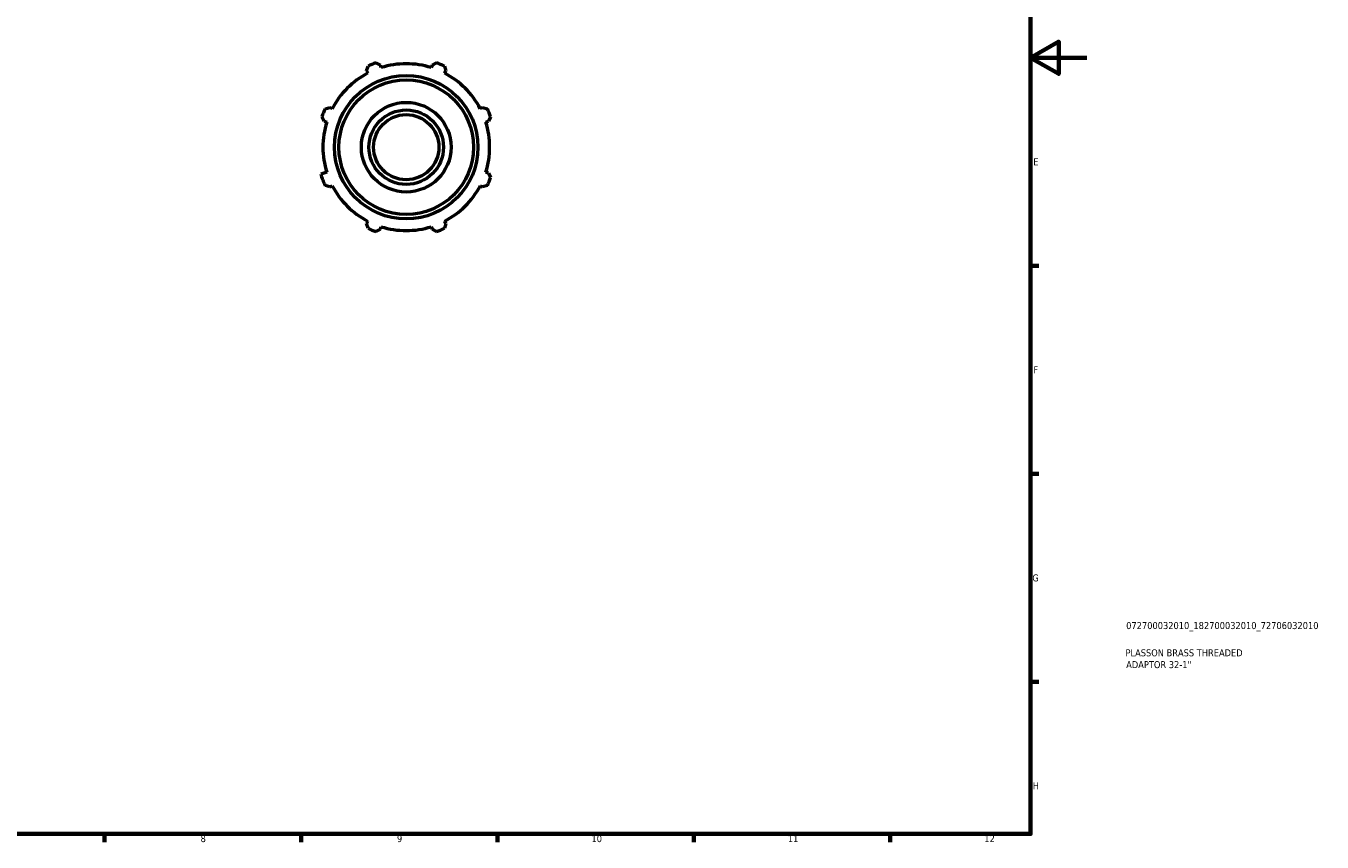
# Model space of a CAD drawing. Header units: millimetres. Extents: x 0 to 925, y 0 to 594.
# Tile 3 of 4: x 462 to 925, y 17 to 308. Entities that reach past the tile are written whole.
import ezdxf

# ---------------------------------------------------------------- set-up
doc = ezdxf.new("R2010")
doc.units = ezdxf.units.MM
for name, color, linetype, lineweight in [('Border (ISO)', 7, 'Continuous', 70), ('Title (ISO)', 7, 'Continuous', 50), ('Visible (ISO)', 7, 'Continuous', 50)]:
    doc.layers.add(name, color=color, linetype=linetype, lineweight=lineweight)
doc.styles.add('Note Text (ISO)', font='tahoma.ttf')

# ---------------------------------------------------------------- blocks, each defined once
blk = doc.blocks.new('Borders Default Border')
at = {"layer": 'Border (ISO)'}
for p, q in [((821, 222.75), (823.9, 222.75)), ((821, 148.5), (823.9, 148.5)), ((821, 74.25), (823.9, 74.25)), ((490.58, 20), (490.58, 17.1)), ((560.67, 20), (560.67, 17.1)), ((630.75, 20), (630.75, 17.1)), ((700.83, 20), (700.83, 17.1)), ((770.92, 20), (770.92, 17.1))]:
    blk.add_line(p, q, dxfattribs=at)
at = {"layer": 'Border (ISO)', "flags": 128}
for points in [[(20, 20), (20, 574), (821, 574), (821, 20), (20, 20)], [(841, 297), (821, 297), (831, 302.77), (831, 291.23), (821, 297)]]:
    blk.add_lwpolyline(points, dxfattribs=at)
at = {"layer": 'Border (ISO)', "color": 232, "true_color": 0xca0064, "char_height": 2.5, "attachment_point": 7, "style": 'Note Text (ISO)'}
for s, insert in [('E', (821.94, 258.63)), ('F', (822, 184.38)), ('G', (821.61, 110.08)), ('H', (821.74, 35.88)), ('8', (524.81, 17.04)), ('9', (594.88, 17.05)), ('10', (664.29, 17.05)), ('11', (734.37, 17.1)), ('12', (804.46, 17.1))]:
    blk.add_mtext(s, dxfattribs=dict(at, insert=insert))
blk = doc.blocks.new('Title Blocks ISO')
at = {"layer": 'Title (ISO)', "color": 232, "true_color": 0xca0064, "style": 'Note Text (ISO)'}
for tag, p in [('PART_NUMBER_001', (34.08, 73.13)), ('DESCRIPTION_001', (33.84, 63.4)), ('DESCRIPTION_002', (34.09, 59.18))]:
    blk.add_attdef(tag, p, '', height=2.5, dxfattribs=at)

msp = doc.modelspace()

# ---------------------------------------------------------------- linework, layer by layer
at = {"layer": 'Visible (ISO)'}
for p, q in [((584.007, 292.353), (584.563, 294.057)), ((584.007, 292.353), (584.45, 291.502)), ((587.357, 295.214), (588.954, 294.402)), ((589.243, 293.487), (588.954, 294.402)), ((607.43, 294.402), (607.141, 293.487)), ((607.43, 294.402), (609.027, 295.214)), ((611.821, 294.057), (612.377, 292.353)), ((611.934, 291.502), (612.377, 292.353)), ((569.24, 278.733), (570.943, 279.289)), ((571.795, 278.846), (570.943, 279.289)), ((625.441, 279.289), (624.59, 278.846)), ((625.441, 279.289), (627.145, 278.733)), ((568.894, 274.342), (568.082, 275.94)), ((568.894, 274.342), (569.809, 274.053)), ((626.575, 274.053), (627.49, 274.342)), ((628.302, 275.94), (627.49, 274.342)), ((569.809, 256.155), (567.673, 255.482)), ((627.49, 255.867), (626.575, 256.155)), ((627.49, 255.867), (628.302, 254.269)), ((570.943, 250.919), (569.24, 251.475)), ((570.943, 250.919), (571.795, 251.363)), ((624.59, 251.363), (625.441, 250.919)), ((627.145, 251.475), (625.441, 250.919)), ((584.45, 238.707), (584.007, 237.855)), ((584.563, 236.152), (584.007, 237.855)), ((588.954, 235.806), (589.243, 236.722)), ((607.141, 236.722), (607.43, 235.806)), ((612.377, 237.855), (611.821, 236.152)), ((612.377, 237.855), (611.934, 238.707)), ((588.954, 235.806), (587.357, 234.995)), ((609.027, 234.995), (607.43, 235.806))]:
    msp.add_line(p, q, dxfattribs=at)
for radius in [25.6, 24, 16, 13.3, 11.637]:
    msp.add_circle((598.192, 265.104), radius, dxfattribs=at)
for radius, start, end in [(29.76, 117.5, 152.5), (32, 109.79198, 115.20802), (29.76, 72.5, 107.5), (32, 64.79198, 70.20802), (29.76, 27.5, 62.5), (32, 154.79198, 160.20802), (32, 19.79198, 25.20802), (29.76, 162.5, 197.5), (29.76, 342.5, 17.5), (32, 197.5, 205.20802), (29.76, 207.5, 242.5), (29.76, 297.5, 332.5), (32, 334.79198, 340.20802), (32, 244.79198, 250.20802), (29.76, 252.5, 287.5), (32, 289.79198, 295.20802)]:
    msp.add_arc((598.192, 265.104), radius, start, end, dxfattribs=at)

# ---------------------------------------------------------------- block references
msp.add_blockref('Borders Default Border', (0, 0))
msp.add_blockref('Title Blocks ISO', (821, 20)).add_auto_attribs({'PART_NUMBER_001': '072700032010_182700032010_72706032010', 'DESCRIPTION_001': 'PLASSON BRASS THREADED', 'DESCRIPTION_002': 'ADAPTOR 32-1"'})

doc.saveas('drawing.dxf')
